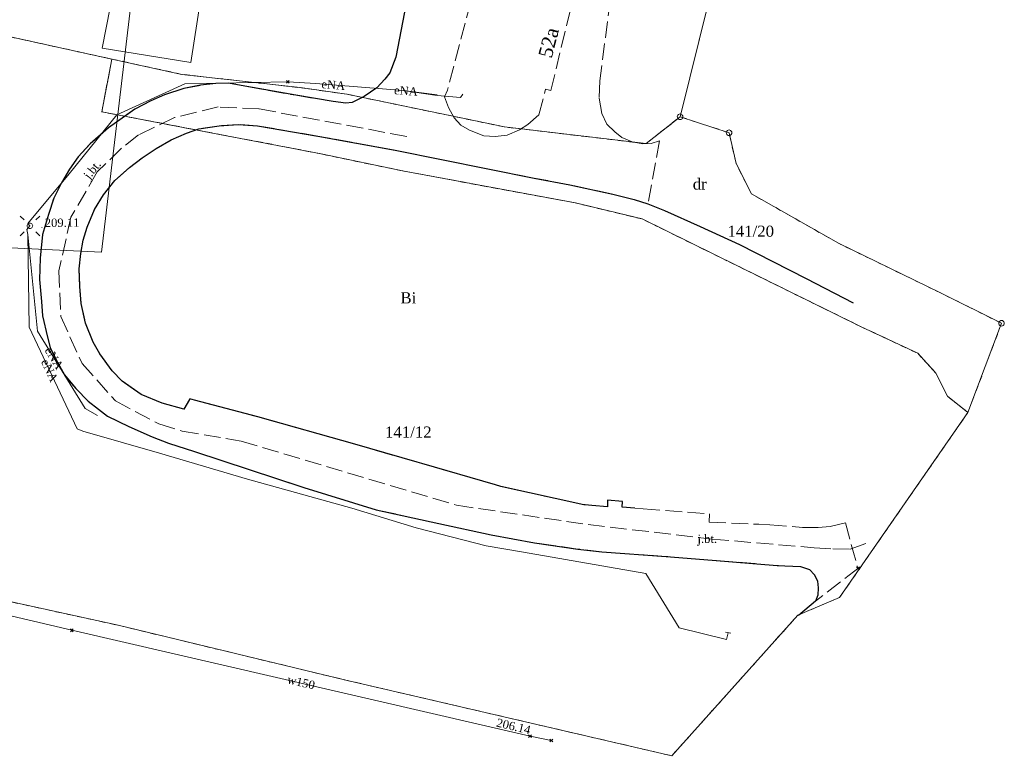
# Model space of a CAD drawing. Extents: x 7414218 to 7427513, y 5544630 to 5555035.
# Tile 13 of 46: x 7419598 to 7419686, y 5549446 to 5549512. Entities that reach past the tile are written whole.
import ezdxf
from ezdxf.enums import TextEntityAlignment as Align

# ---------------------------------------------------------------- set-up
doc = ezdxf.new("R2010")
doc.units = 0
doc.linetypes.add('PRZER1-1', pattern=[1, 0.5, -0.5])
doc.linetypes.add('PRZER3-1', pattern=[2, 1.5, -0.5])
doc.layers.get('0').update_dxf_attribs({"linetype": 'CONTINUOUS'})
for name, color, linetype, lineweight in [('EGDE', 7, 'CONTINUOUS', 18), ('EGDE_O', 7, 'CONTINUOUS', 18), ('EGPG', 7, 'CONTINUOUS', 18), ('GEPADR_O', 7, 'CONTINUOUS', 18), ('GOSRBG', 7, 'CONTINUOUS', 18), ('GUPPRZ_O', 7, 'CONTINUOUS', 18), ('GUPZCP', 7, 'CONTINUOUS', 18), ('OTDI', 7, 'CONTINUOUS', 18), ('OTKJ', 7, 'CONTINUOUS', 18), ('OTKJ_O', 7, 'CONTINUOUS', 18), ('OTKK', 7, 'CONTINUOUS', 25), ('OTRS', 7, 'CONTINUOUS', 13), ('OTRS_O', 7, 'CONTINUOUS', 13), ('SUEO', 7, 'CONTINUOUS', 18)]:
    doc.layers.add(name, color=color, linetype=linetype, lineweight=lineweight)
for name, color, linetype, lineweight, true_color in [('EGUG', 7, 'CONTINUOUS', 18, 0x008000), ('EGUG_O', 7, 'CONTINUOUS', 18, 0x008000), ('GELULI', 7, 'CONTINUOUS', 18, 0xfeffff), ('GSPPRB', 7, 'CONTINUOUS', 18, 0x80ffff), ('SUEP', 1, 'CONTINUOUS', 18, 0xff0000), ('SUEP_O', 1, 'CONTINUOUS', 18, 0xff0000), ('SUWP', 5, 'CONTINUOUS', 18, 0x0000ff), ('SUWP_O', 5, 'CONTINUOUS', 18, 0x0000ff)]:
    doc.layers.add(name, color=color, linetype=linetype, lineweight=lineweight, true_color=true_color)
doc.styles.add('Times New Roman', font='times.ttf')

# ---------------------------------------------------------------- blocks, each defined once
blk = doc.blocks.new('GSPWPS1')
blk.add_hatch(color=0).paths.add_polyline_path([(-0.045, 0), (-0.043467, -0.011647), (-0.038971, -0.0225), (-0.03182, -0.03182), (-0.0225, -0.038971), (-0.011647, -0.043467), (0, -0.045), (0.011647, -0.043467), (0.0225, -0.038971), (0.03182, -0.03182), (0.038971, -0.0225), (0.043467, -0.011647), (0.045, 0), (0.043467, 0.011647), (0.038971, 0.0225), (0.03182, 0.03182), (0.0225, 0.038971), (0.011647, 0.043467), (0, 0.045), (-0.011647, 0.043467), (-0.0225, 0.038971), (-0.03182, 0.03182), (-0.038971, 0.0225), (-0.043467, 0.011647)])
blk = doc.blocks.new('GUPELA2')
blk.add_hatch(color=0).paths.add_polyline_path([(-0.001087, 0.044987), (0.011881, 0.043403), (0.021281, 0.03965), (0.030065, 0.033482), (0.038133, 0.023893), (0.043117, 0.012881), (0.044986, 0.001113), (0.044323, -0.007777), (0.040557, -0.019497), (0.033417, -0.030138), (0.024849, -0.037517), (0.013788, -0.042836), (0.002013, -0.044955), (-0.00982, -0.043916), (-0.020466, -0.040077), (-0.029541, -0.033946), (-0.036867, -0.025804), (-0.04187, -0.01649), (-0.04461, -0.005909), (-0.044532, 0.006476), (-0.041285, 0.017903), (-0.034764, 0.028574), (-0.024479, 0.03776), (-0.013449, 0.042943)])
at = {"color": 0}
for points in [[(-0.883883, 0.883883), (-0.53033, 0.53033)], [(0.883883, 0.883883), (0.53033, 0.53033)], [(-0.883883, -0.883883), (-0.53033, -0.53033)], [(0.883883, -0.883883), (0.53033, -0.53033)]]:
    blk.add_lwpolyline(points, dxfattribs=at)
blk = doc.blocks.new('GUPELA1')
at = {"color": 0}
blk.add_lwpolyline([(0, 0.25), (0.064705, 0.241481), (0.125, 0.216506), (0.176777, 0.176777), (0.216506, 0.125), (0.241481, 0.064705), (0.25, 0), (0.241481, -0.064705), (0.216506, -0.125), (0.176777, -0.176777), (0.125, -0.216506), (0.064705, -0.241481), (0, -0.25), (-0.064705, -0.241481), (-0.125, -0.216506), (-0.176777, -0.176777), (-0.216506, -0.125), (-0.241481, -0.064705), (-0.25, 0), (-0.241481, 0.064705), (-0.216506, 0.125), (-0.176777, 0.176777), (-0.125, 0.216506), (-0.064705, 0.241481)], close=True, dxfattribs=at)
blk = doc.blocks.new('GUPZCP1')
at = {"color": 0}
blk.add_lwpolyline([(0, 0.25), (0, -0.25)], dxfattribs=at)
blk = doc.blocks.new('GEPPGD1_2')
blk.add_hatch(color=0).paths.add_polyline_path([(0, -0.045), (0.013906, -0.042798), (0.02645, -0.036406), (0.036406, -0.02645), (0.042798, -0.013906), (0.045, 0), (0.042798, 0.013906), (0.036406, 0.02645), (0.02645, 0.036406), (0.013906, 0.042798), (0, 0.045), (-0.013906, 0.042798), (-0.02645, 0.036406), (-0.036406, 0.02645), (-0.042798, 0.013906), (-0.045, 0), (-0.042798, -0.013906), (-0.036406, -0.02645), (-0.02645, -0.036406), (-0.013906, -0.042798)])
blk = doc.blocks.new('GEPPGD1_1')
at = {"color": 0}
blk.add_lwpolyline([(0, 0.25), (0.077254, 0.237764), (0.146946, 0.202254), (0.202254, 0.146946), (0.237764, 0.077254), (0.25, 0), (0.237764, -0.077254), (0.202254, -0.146946), (0.146946, -0.202254), (0.077254, -0.237764), (0, -0.25), (-0.077254, -0.237764), (-0.146946, -0.202254), (-0.202254, -0.146946), (-0.237764, -0.077254), (-0.25, 0), (-0.237764, 0.077254), (-0.202254, 0.146946), (-0.146946, 0.202254), (-0.077254, 0.237764)], close=True, dxfattribs=at)
blk = doc.blocks.new('GSPPRB0')
at = {"color": 0, "lineweight": 18}
for points in [[(-0.12726, -0.12726), (0.12726, 0.12726)], [(-0.12726, 0.12726), (0.12726, -0.12726)]]:
    blk.add_lwpolyline(points, dxfattribs=at)

msp = doc.modelspace()

# ---------------------------------------------------------------- linework, layer by layer
at = {"layer": 'EGDE', "linetype": 'Continuous', "lineweight": 18, "elevation": 10.22}
for points in [[(7419660.8, 5549517.44), (7419655.34, 5549518.51), (7419646.21, 5549520.31), (7419633.93, 5549522.72), (7419632.7, 5549512.77), (7419624.13, 5549514.33), (7419614.36, 5549516.53), (7419603.49, 5549517.81), (7419595.52, 5549519.07), (7419593.83, 5549518.16), (7419593.29, 5549511.25), (7419606.11, 5549508.44), (7419612.4, 5549507.07), (7419623.07, 5549505.87), (7419627.28, 5549505.28), (7419641.46, 5549502.34), (7419654.23, 5549500.83), (7419657.28, 5549503.25)], [(7419683.21, 5549476.64), (7419681.36, 5549478.09), (7419680.32, 5549480.18), (7419678.69, 5549481.96), (7419673.54, 5549484.37), (7419653.87, 5549494.05), (7419647.85, 5549495.5), (7419632.43, 5549498.35), (7419624.96, 5549499.9), (7419621.67, 5549500.55), (7419617.07, 5549501.42), (7419605.2, 5549503.7), (7419606.11, 5549508.44), (7419593.29, 5549511.25), (7419591.52, 5549488.59), (7419589.35, 5549461.26), (7419606.67, 5549457.48), (7419627.06, 5549452.57), (7419656.54, 5549445.73), (7419667.88, 5549458.38), (7419671.65, 5549459.98)], [(7419657.28, 5549503.25), (7419654.23, 5549500.83), (7419641.46, 5549502.34), (7419627.28, 5549505.28), (7419623.07, 5549505.87), (7419612.4, 5549507.07), (7419606.11, 5549508.44), (7419605.2, 5549503.7), (7419617.07, 5549501.42), (7419621.67, 5549500.55), (7419624.96, 5549499.9), (7419632.43, 5549498.35), (7419647.85, 5549495.5), (7419653.87, 5549494.05), (7419673.54, 5549484.37), (7419678.69, 5549481.96), (7419680.32, 5549480.18), (7419681.36, 5549478.09), (7419683.21, 5549476.64), (7419686.23, 5549484.66), (7419680.74, 5549487.4), (7419671.55, 5549491.86), (7419663.71, 5549496.31), (7419662.32, 5549499.05), (7419661.69, 5549501.81)]]:
    msp.add_lwpolyline(points, close=True, dxfattribs=at)
at = {"layer": 'EGUG', "linetype": 'PRZER1-1', "lineweight": 18, "elevation": 10.08}
for points in [[(7419624.13, 5549514.33), (7419614.36, 5549516.53), (7419603.49, 5549517.81), (7419595.52, 5549519.07), (7419593.83, 5549518.16), (7419593.29, 5549511.25), (7419606.11, 5549508.44), (7419612.4, 5549507.07), (7419623.07, 5549505.87), (7419627.28, 5549505.28), (7419641.46, 5549502.34), (7419654.23, 5549500.83), (7419657.28, 5549503.25), (7419660.8, 5549517.44), (7419655.34, 5549518.51), (7419646.21, 5549520.31), (7419633.93, 5549522.72), (7419632.7, 5549512.77)], [(7419681.36, 5549478.09), (7419680.32, 5549480.18), (7419678.69, 5549481.96), (7419673.54, 5549484.37), (7419653.87, 5549494.05), (7419647.85, 5549495.5), (7419632.43, 5549498.35), (7419624.96, 5549499.9), (7419621.67, 5549500.55), (7419617.07, 5549501.42), (7419605.2, 5549503.7), (7419606.11, 5549508.44), (7419593.29, 5549511.25), (7419591.52, 5549488.59), (7419589.35, 5549461.26), (7419606.67, 5549457.48), (7419627.06, 5549452.57), (7419646.11, 5549448.15), (7419656.54, 5549445.73), (7419667.88, 5549458.38), (7419671.65, 5549459.98), (7419683.21, 5549476.64)], [(7419671.55, 5549491.86), (7419663.71, 5549496.31), (7419662.32, 5549499.05), (7419661.69, 5549501.81), (7419657.28, 5549503.25), (7419654.23, 5549500.83), (7419641.46, 5549502.34), (7419627.28, 5549505.28), (7419623.07, 5549505.87), (7419612.4, 5549507.07), (7419606.11, 5549508.44), (7419605.2, 5549503.7), (7419617.07, 5549501.42), (7419621.67, 5549500.55), (7419624.96, 5549499.9), (7419632.43, 5549498.35), (7419647.85, 5549495.5), (7419653.87, 5549494.05), (7419673.54, 5549484.37), (7419678.69, 5549481.96), (7419680.32, 5549480.18), (7419681.36, 5549478.09), (7419683.21, 5549476.64), (7419686.23, 5549484.66), (7419680.74, 5549487.4)]]:
    msp.add_lwpolyline(points, close=True, dxfattribs=at)
at = {"layer": 'GELULI', "linetype": 'PRZER3-1', "lineweight": 18, "elevation": 9.97}
msp.add_lwpolyline([(7419632.66, 5549501.48), (7419619.36, 5549503.96), (7419615.69, 5549504.13), (7419611.76, 5549503.17), (7419608.51, 5549501.62), (7419606.99, 5549500.43), (7419604.79, 5549498.28), (7419602.43, 5549494.21), (7419601.34, 5549489.39), (7419601.51, 5549485.26), (7419603.43, 5549481.05), (7419606.44, 5549477.67), (7419610.34, 5549475.6), (7419612.44, 5549474.95), (7419617.76, 5549474.06), (7419637.16, 5549468.28), (7419648.99, 5549466.54), (7419660.18, 5549465.24), (7419669.35, 5549464.46), (7419671.05, 5549464.36), (7419672.6, 5549464.34), (7419674.25, 5549464.92)], dxfattribs=at)
at = {"layer": 'GOSRBG', "linetype": 'Continuous', "lineweight": 18, "elevation": 10.04}
msp.add_lwpolyline([(7419615.774, 5549580.427), (7419627.462, 5549681.489), (7419471.968, 5549660.82), (7419431.639, 5549636.152), (7419428.19, 5549596.998), (7419413.018, 5549502.167), (7419456.743, 5549498.498), (7419481.58, 5549497.212), (7419522.704, 5549494.583), (7419537.085, 5549494.391), (7419547.298, 5549493.821), (7419605.188, 5549491.067)], close=True, dxfattribs=at)
at = {"layer": 'OTDI', "linetype": 'Continuous', "lineweight": 18, "elevation": 10.18}
msp.add_lwpolyline([(7419613.23, 5549508.14), (7419605.25, 5549509.42), (7419606.31, 5549514.96), (7419614.09, 5549513.78)], close=True, dxfattribs=at)
at = {"layer": 'OTKJ', "linetype": 'PRZER3-1', "lineweight": 18, "elevation": 10.18}
for points in [[(7419638.43, 5549513.61), (7419636.34, 5549505.65), (7419636.08, 5549505.05), (7419636.44, 5549504.07), (7419636.94, 5549503.15), (7419637.55, 5549502.5), (7419638.32, 5549502.05), (7419639.61, 5549501.53), (7419640.63, 5549501.47), (7419641.7, 5549501.59), (7419642.81, 5549502.07), (7419643.57, 5549502.56), (7419644.56, 5549503.42), (7419645.17, 5549505.74), (7419645.64, 5549505.61), (7419648.29, 5549516.59)], [(7419651.26, 5549515.8), (7419650.05, 5549506.48), (7419649.98, 5549504.91), (7419650.23, 5549503.55), (7419650.7, 5549502.58), (7419651.4, 5549501.88), (7419652.04, 5549501.37), (7419652.97, 5549501), (7419653.94, 5549500.8), (7419654.67, 5549500.85), (7419655.44, 5549501.07), (7419654.38, 5549495.4), (7419653.15, 5549495.81), (7419651.22, 5549496.29), (7419647.34, 5549497.13), (7419644.15, 5549497.73), (7419631.62, 5549500.23), (7419624.66, 5549501.51), (7419619.22, 5549502.44), (7419617.49, 5549502.56), (7419615.78, 5549502.44), (7419613.93, 5549502.17), (7419612.82, 5549501.78), (7419611.45, 5549501.18), (7419610.11, 5549500.4), (7419608.85, 5549499.55), (7419607.7, 5549498.67), (7419606.38, 5549497.51), (7419605.36, 5549496.23), (7419604.55, 5549494.91), (7419603.89, 5549493.3), (7419603.53, 5549492.15), (7419603.31, 5549490.93), (7419603.18, 5549489.56), (7419603.23, 5549487.97), (7419603.36, 5549486.45), (7419603.73, 5549484.67), (7419604.44, 5549482.97), (7419605.02, 5549481.9), (7419606.15, 5549480.37), (7419607.04, 5549479.46), (7419608.75, 5549478.24), (7419610.65, 5549477.48), (7419612.6, 5549476.94), (7419613.1, 5549477.8), (7419613.13, 5549477.85), (7419613.55, 5549477.74), (7419619.25, 5549476.24), (7419628, 5549473.77), (7419633.6, 5549472.16), (7419634.02, 5549472.04), (7419640.65, 5549470.12), (7419641.14, 5549469.98), (7419648.61, 5549468.32), (7419648.72, 5549468.31), (7419649.33, 5549468.26), (7419650.76, 5549468.14), (7419650.74, 5549468.75), (7419652.09, 5549468.62), (7419652.06, 5549468.11), (7419653.22, 5549468.02), (7419653.97, 5549467.96), (7419659.93, 5549467.51), (7419659.91, 5549466.76), (7419664.37, 5549466.57), (7419665.37, 5549466.53), (7419668.31, 5549466.29), (7419669.71, 5549466.27), (7419670.81, 5549466.37), (7419672.17, 5549466.69), (7419673.3, 5549462.6), (7419669.47, 5549459.66), (7419669.68, 5549460.19), (7419669.73, 5549460.85), (7419669.65, 5549461.46), (7419669.4, 5549462.02), (7419668.95, 5549462.49), (7419668.13, 5549462.77), (7419666.03, 5549462.87), (7419660.18, 5549463.33), (7419656.03, 5549463.67), (7419650.23, 5549464.08), (7419648.07, 5549464.34), (7419644.17, 5549464.91), (7419640.27, 5549465.61), (7419635.55, 5549466.63), (7419629.91, 5549467.88), (7419623.4, 5549469.88), (7419613.55, 5549473.11), (7419611.2, 5549473.86), (7419609.73, 5549474.44), (7419607.64, 5549475.37), (7419605.73, 5549476.3), (7419604.91, 5549476.94), (7419603.98, 5549477.64), (7419602.86, 5549478.8), (7419601.83, 5549480.01), (7419601.08, 5549481.36), (7419600.55, 5549482.47), (7419600.31, 5549483.42), (7419599.87, 5549485.34), (7419599.76, 5549486.62), (7419599.6, 5549488.6), (7419599.66, 5549490.52), (7419599.87, 5549492.65), (7419600.4, 5549494.46), (7419600.88, 5549495.92), (7419601.56, 5549497.29), (7419602.29, 5549498.54), (7419603.09, 5549499.64), (7419604.16, 5549500.81), (7419605.8, 5549502.26), (7419608.18, 5549503.93), (7419609.61, 5549504.69), (7419610.85, 5549505.21), (7419612.59, 5549505.79), (7419614.1, 5549506.08), (7419615.46, 5549506.25), (7419616.62, 5549506.26), (7419618.26, 5549505.96), (7419622.67, 5549505.18), (7419626.04, 5549504.63), (7419627.19, 5549504.46), (7419627.76, 5549504.53), (7419628.83, 5549505.06), (7419629.96, 5549505.85), (7419630.68, 5549506.63), (7419631.14, 5549507.21), (7419631.69, 5549508.61), (7419632.46, 5549512.67)]]:
    msp.add_lwpolyline(points, dxfattribs=at)
at = {"layer": 'OTKK', "linetype": 'Continuous', "lineweight": 25, "elevation": 10.18}
for points in [[(7419632.46, 5549512.67), (7419631.69, 5549508.61), (7419631.14, 5549507.21), (7419630.68, 5549506.63), (7419629.96, 5549505.85), (7419628.83, 5549505.06), (7419627.76, 5549504.53), (7419627.19, 5549504.46), (7419626.04, 5549504.63), (7419622.67, 5549505.18), (7419618.26, 5549505.96), (7419616.62, 5549506.26), (7419615.46, 5549506.25), (7419614.1, 5549506.08), (7419612.59, 5549505.79), (7419610.85, 5549505.21), (7419609.61, 5549504.69), (7419608.18, 5549503.93), (7419605.8, 5549502.26), (7419604.16, 5549500.81), (7419603.09, 5549499.64), (7419602.29, 5549498.54), (7419601.56, 5549497.29), (7419600.88, 5549495.92), (7419600.4, 5549494.46), (7419599.87, 5549492.65), (7419599.66, 5549490.52), (7419599.6, 5549488.6), (7419599.76, 5549486.62), (7419599.87, 5549485.34), (7419600.31, 5549483.42), (7419600.55, 5549482.47), (7419601.08, 5549481.36), (7419601.83, 5549480.01), (7419602.86, 5549478.8), (7419603.98, 5549477.64), (7419604.91, 5549476.94), (7419605.73, 5549476.3), (7419607.64, 5549475.37), (7419609.73, 5549474.44), (7419611.2, 5549473.86), (7419613.55, 5549473.11), (7419623.4, 5549469.88), (7419629.91, 5549467.88), (7419635.55, 5549466.63), (7419640.27, 5549465.61), (7419644.17, 5549464.91), (7419648.07, 5549464.34), (7419650.23, 5549464.08), (7419656.03, 5549463.67), (7419660.18, 5549463.33), (7419666.03, 5549462.87), (7419668.13, 5549462.77), (7419668.95, 5549462.49), (7419669.4, 5549462.02), (7419669.65, 5549461.46), (7419669.73, 5549460.85), (7419669.68, 5549460.19), (7419669.47, 5549459.66), (7419667.95, 5549458.35)], [(7419653.22, 5549468.02), (7419652.06, 5549468.11), (7419652.09, 5549468.62), (7419650.74, 5549468.75), (7419650.76, 5549468.14), (7419649.33, 5549468.26), (7419648.72, 5549468.31), (7419648.61, 5549468.32), (7419641.14, 5549469.98), (7419640.65, 5549470.12), (7419634.02, 5549472.04), (7419633.6, 5549472.16), (7419628, 5549473.77), (7419619.25, 5549476.24), (7419613.55, 5549477.74), (7419613.13, 5549477.85), (7419613.1, 5549477.8), (7419612.6, 5549476.94), (7419610.65, 5549477.48), (7419608.75, 5549478.24), (7419607.04, 5549479.46), (7419606.15, 5549480.37), (7419605.02, 5549481.9), (7419604.44, 5549482.97), (7419603.73, 5549484.67), (7419603.36, 5549486.45), (7419603.23, 5549487.97), (7419603.18, 5549489.56), (7419603.31, 5549490.93), (7419603.53, 5549492.15), (7419603.89, 5549493.3), (7419604.55, 5549494.91), (7419605.36, 5549496.23), (7419606.38, 5549497.51), (7419607.7, 5549498.67), (7419608.85, 5549499.55), (7419610.11, 5549500.4), (7419611.45, 5549501.18), (7419612.82, 5549501.78), (7419613.93, 5549502.17), (7419615.78, 5549502.44), (7419617.49, 5549502.56), (7419619.22, 5549502.44), (7419624.66, 5549501.51), (7419631.62, 5549500.23), (7419644.15, 5549497.73), (7419647.34, 5549497.13), (7419651.22, 5549496.29), (7419653.15, 5549495.81), (7419654.38, 5549495.4), (7419655.88, 5549494.81), (7419659.08, 5549493.36), (7419662.64, 5549491.75), (7419668.63, 5549488.69), (7419672.87, 5549486.49)]]:
    msp.add_lwpolyline(points, dxfattribs=at)
at = {"layer": 'SUEP', "linetype": 'Continuous', "lineweight": 18, "elevation": 10.14}
for points in [[(7419637.73, 5549505.27), (7419637.5, 5549504.98), (7419635.41, 5549505.17), (7419632.34, 5549505.6), (7419624.48, 5549506.24), (7419621.95, 5549506.39), (7419612.68, 5549506.22), (7419606.57, 5549503.41), (7419602.27, 5549498.12), (7419598.54, 5549493.63), (7419598.73, 5549493.43), (7419598.45, 5549493.1), (7419598.55, 5549492.66), (7419598.66, 5549484.31), (7419602.98, 5549475.17), (7419603.5, 5549474.94), (7419610.39, 5549472.97), (7419618.32, 5549470.64), (7419627.71, 5549468.02), (7419633.52, 5549466.26), (7419639.81, 5549464.64), (7419643.01, 5549464.1), (7419654.21, 5549462.13), (7419657.2, 5549457.25), (7419661.47, 5549456.2), (7419661.61, 5549456.81)], [(7419635.41, 5549505.23), (7419632.34, 5549505.6), (7419624.48, 5549506.24), (7419621.95, 5549506.39), (7419612.68, 5549506.22), (7419606.57, 5549503.41), (7419602.27, 5549498.12), (7419598.54, 5549493.63), (7419598.73, 5549493.43), (7419598.45, 5549493.1), (7419598.55, 5549492.66), (7419599.4, 5549483.95), (7419603.7, 5549476.99), (7419604.82, 5549476.35)]]:
    msp.add_lwpolyline(points, dxfattribs=at)
at = {"layer": 'SUWP', "linetype": 'Continuous', "lineweight": 18, "elevation": 10.14}
msp.add_lwpolyline([(7419581.82, 5549517.33), (7419585.65, 5549509.18), (7419584.72, 5549497.62), (7419589.26, 5549492.46), (7419586.64, 5549460.76), (7419602.5, 5549457.03), (7419643.77, 5549447.5), (7419645.68, 5549447.1)], dxfattribs=at)

# ---------------------------------------------------------------- block references
at = {"layer": 'EGPG', "linetype": 'Continuous', "lineweight": 18}
for name, p in [('GEPPGD1_2', (7419606.11, 5549508.44, 10.24)), ('GEPPGD1_2', (7419612.4, 5549507.07, 10.24)), ('GEPPGD1_2', (7419623.07, 5549505.87, 10.24)), ('GEPPGD1_2', (7419627.28, 5549505.28, 10.24)), ('GEPPGD1_2', (7419605.2, 5549503.7, 10.24)), ('GEPPGD1_1', (7419657.28, 5549503.25, 10.24)), ('GEPPGD1_2', (7419641.46, 5549502.34, 10.24)), ('GEPPGD1_1', (7419661.69, 5549501.81, 10.24)), ('GEPPGD1_2', (7419617.07, 5549501.42, 10.24)), ('GEPPGD1_2', (7419621.67, 5549500.55, 10.24)), ('GEPPGD1_2', (7419654.23, 5549500.83, 10.24)), ('GEPPGD1_2', (7419624.96, 5549499.9, 10.24)), ('GEPPGD1_2', (7419632.43, 5549498.35, 10.24)), ('GEPPGD1_2', (7419662.32, 5549499.05, 10.24)), ('GEPPGD1_2', (7419663.71, 5549496.31, 10.24)), ('GEPPGD1_2', (7419647.85, 5549495.5, 10.24)), ('GEPPGD1_2', (7419653.87, 5549494.05, 10.24)), ('GEPPGD1_2', (7419671.55, 5549491.86, 10.24)), ('GEPPGD1_2', (7419680.74, 5549487.4, 10.24)), ('GEPPGD1_2', (7419673.54, 5549484.37, 10.24)), ('GEPPGD1_1', (7419686.23, 5549484.66, 10.24)), ('GEPPGD1_2', (7419678.69, 5549481.96, 10.24)), ('GEPPGD1_2', (7419680.32, 5549480.18, 10.24)), ('GEPPGD1_2', (7419681.36, 5549478.09, 10.24)), ('GEPPGD1_2', (7419683.21, 5549476.64, 10.24)), ('GEPPGD1_2', (7419671.65, 5549459.98, 10.24)), ('GEPPGD1_2', (7419667.88, 5549458.38, 10.24)), ('GEPPGD1_2', (7419606.67, 5549457.48, 10.24)), ('GEPPGD1_2', (7419627.06, 5549452.57, 10.24)), ('GEPPGD1_2', (7419656.54, 5549445.73, 10.24))]:
    msp.add_blockref(name, p, dxfattribs=at)
at = {"layer": 'GSPPRB', "linetype": 'Continuous', "lineweight": 18}
for p in [(7419621.95, 5549506.39, 10.28), (7419673.3, 5549462.6, 10.28), (7419602.5, 5549457.03, 10.28), (7419643.77, 5549447.5, 10.28), (7419645.68, 5549447.1, 10.28)]:
    msp.add_blockref('GSPPRB0', p, dxfattribs=at)
at = {"layer": 'GUPZCP', "linetype": 'Continuous', "lineweight": 18, "rotation": 77.34723780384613}
msp.add_blockref('GUPZCP1', (7419661.61, 5549456.81, 10.16), dxfattribs=at)
at = {"layer": 'OTRS', "linetype": 'Continuous', "lineweight": 13}
msp.add_blockref('GSPWPS1', (7419599.81, 5549493.28, 10.08), dxfattribs=at)
at = {"layer": 'SUEO', "linetype": 'Continuous', "lineweight": 18}
for name, p in [('GUPELA2', (7419598.73, 5549493.43, 10.15)), ('GUPELA1', (7419598.73, 5549493.43, 10.16))]:
    msp.add_blockref(name, p, dxfattribs=at)

# ---------------------------------------------------------------- texts
at = {"layer": 'EGDE_O', "linetype": 'Continuous', "lineweight": 0, "style": 'Times New Roman'}
for s, p in [('141/20', (7419663.645, 5549492.449, 10.8)), ('141/12', (7419632.808, 5549474.368, 10.8))]:
    msp.add_text(s, height=1, dxfattribs=at).set_placement(p, align=Align.CENTER)
at = {"layer": 'EGUG_O', "linetype": 'Continuous', "lineweight": 0, "style": 'Times New Roman'}
for s, p in [('dr', (7419659.053, 5549496.696, 10.8)), ('Bi', (7419632.808, 5549486.452, 10.8))]:
    msp.add_text(s, height=1, dxfattribs=at).set_placement(p, align=Align.CENTER)
at = {"layer": 'GEPADR_O', "linetype": 'Continuous', "lineweight": 0, "style": 'Times New Roman'}
msp.add_text('52a', height=1.25, rotation=75.35454, dxfattribs=at).set_placement((7419646.05, 5549509.77, 10.8), align=Align.CENTER)
at = {"layer": 'GUPPRZ_O', "linetype": 'Continuous', "lineweight": 0, "style": 'Times New Roman'}
msp.add_text('206.14', height=0.75, rotation=346.793, dxfattribs=at).set_placement((7419640.684, 5549448.378, 10.8))
at = {"layer": 'OTKJ_O', "linetype": 'Continuous', "lineweight": 0, "style": 'Times New Roman'}
for rotation, p in [(51.45, (7419604.09, 5549497.57, 10.8)), (0.21801, (7419658.85, 5549464.89, 10.8))]:
    msp.add_text('j.bt.', height=0.75, rotation=rotation, dxfattribs=at).set_placement(p)
at = {"layer": 'OTRS_O', "linetype": 'Continuous', "lineweight": 0, "style": 'Times New Roman'}
msp.add_text('209.11', height=0.75, rotation=0.42524, dxfattribs=at).set_placement((7419600.07, 5549493.33, 10.8))
at = {"layer": 'SUEP_O', "linetype": 'Continuous', "lineweight": 0, "style": 'Times New Roman'}
for rotation, p in [(355.292, (7419624.96, 5549505.83, 10.8)), (355.627, (7419631.5, 5549505.29, 10.8)), (301.827, (7419600.02, 5549482.23, 10.8)), (295.057, (7419599.71, 5549481.22, 10.8))]:
    msp.add_text('eNA', height=0.75, rotation=rotation, dxfattribs=at).set_placement(p)
at = {"layer": 'SUWP_O', "linetype": 'Continuous', "lineweight": 0, "style": 'Times New Roman'}
msp.add_text('w150', height=0.75, rotation=346.99727, dxfattribs=at).set_placement((7419623.07, 5549451.983, 10.8), align=Align.CENTER)

doc.saveas('drawing.dxf')
